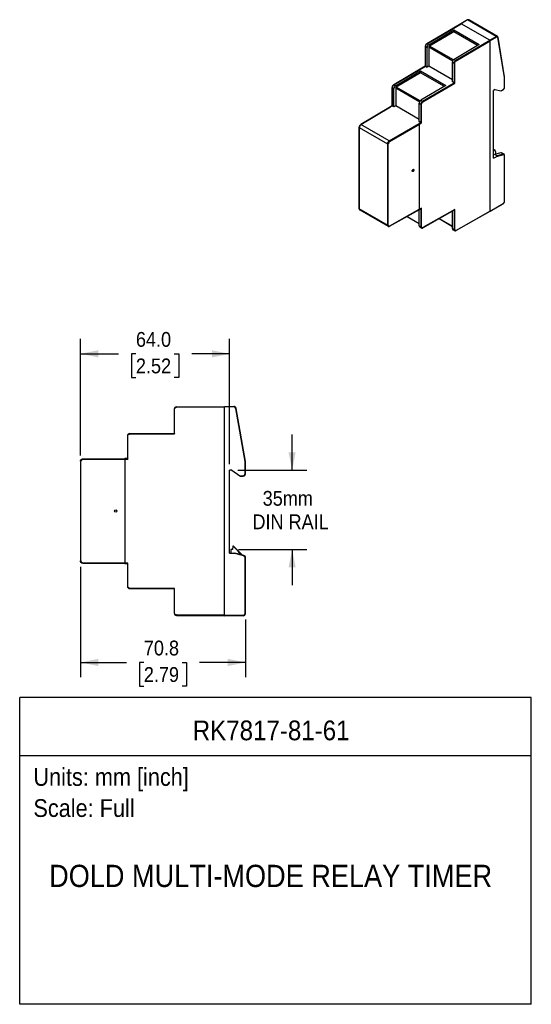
# Model space of a CAD drawing. Header units: millimetres. Extents: x 11 to 559, y 0 to 422.
# Tile 2 of 2: x 339 to 559, y 0 to 422. Entities that reach past the tile are written whole.
import ezdxf
from ezdxf.enums import TextEntityAlignment as Align

# ---------------------------------------------------------------- set-up
doc = ezdxf.new("R2010")
doc.units = ezdxf.units.MM
doc.header["$LTSCALE"] = 2
doc.linetypes.add('SLD-Solid', pattern=[0])
doc.layers.add('DIMENSIONS', color=140, linetype='SLD-Solid', lineweight=25)
doc.layers.add('TEXT', color=140, linetype='SLD-Solid', lineweight=25)
doc.layers.add('SLD-DEFPOINTS', color=7, linetype='Continuous', plot=False)
doc.layers.get('SLD-DEFPOINTS').off()
doc.styles.add('SLDTEXTSTYLE0', font='GOTHIC.TTF', dxfattribs={"width": 0.913})
doc.dimstyles.new('SLDDIMSTYLE0', dxfattribs={"dimtxt": 6.35, "dimasz": 7.62, "dimexe": 0, "dimexo": 0.0625, "dimgap": 1.5875, "dimtad": 0, "dimtih": 1, "dimtoh": 1, "dimdec": 1, "dimrnd": 1e-09, "dimzin": 12, "dimdsep": 46, "dimtxsty": 'SLDTEXTSTYLE0', "dimsah": 1, "dimcen": 0.09, "dimadec": 0, "dimazin": 3, "dimtfac": 1, "dimtdec": 1, "dimtofl": 0, "dimtmove": 0, "dimatfit": 3, "dimfxl": 0, "dimfrac": 2, "dimtolj": 1, "dimtzin": 12, "dimarcsym": 0})
doc.dimstyles.new('SLDDIMSTYLE1', dxfattribs={"dimtxt": 6.35, "dimasz": 7.62, "dimexe": 0, "dimexo": 0.0625, "dimgap": 1.5875, "dimtad": 0, "dimtih": 1, "dimtoh": 1, "dimdec": 1, "dimrnd": 1e-09, "dimzin": 12, "dimdsep": 46, "dimtxsty": 'SLDTEXTSTYLE0', "dimsah": 1, "dimcen": 0.09, "dimadec": 0, "dimazin": 3, "dimtfac": 1, "dimtdec": 1, "dimtmove": 0, "dimatfit": 0, "dimfxl": 0, "dimfrac": 2, "dimtolj": 1, "dimtzin": 12, "dimarcsym": 0})
doc.dimstyles.new('SLDDIMSTYLE2', dxfattribs={"dimtxt": 6.35, "dimasz": 7.62, "dimexe": 0, "dimexo": 0.0625, "dimgap": 1.5875, "dimtad": 0, "dimtih": 1, "dimtoh": 1, "dimdec": 1, "dimrnd": 1e-09, "dimzin": 4, "dimdsep": 46, "dimtxsty": 'SLDTEXTSTYLE0', "dimsah": 1, "dimcen": 0.09, "dimadec": 0, "dimazin": 1, "dimtfac": 1, "dimtdec": 1, "dimtofl": 0, "dimtmove": 0, "dimatfit": 3, "dimfxl": 0, "dimfrac": 2, "dimtolj": 1, "dimtzin": 12, "dimarcsym": 0})

# ---------------------------------------------------------------- blocks, each defined once
blk = doc.blocks.new('SW_NOTE_0')
at = {"layer": 'TEXT', "color": 0, "insert": (0, 9.73), "char_height": 7.62, "attachment_point": 1, "style": 'SLDTEXTSTYLE0'}
blk.add_mtext('Scale: Full', dxfattribs=at)
blk = doc.blocks.new('SW_NOTE_0_1')
at = {"layer": 'TEXT', "color": 0, "insert": (0, 9.73), "char_height": 7.62, "attachment_point": 1, "style": 'SLDTEXTSTYLE0'}
blk.add_mtext('Units: mm [inch]', dxfattribs=at)
blk = doc.blocks.new('Block1')
at = {"layer": 'TEXT'}
for p, q in [((558.8, 131.53), (339.29, 131.53)), ((339.29, 0.01), (339.29, 131.53)), ((558.8, 0.01), (558.8, 131.53)), ((339.29, 106.79), (558.8, 106.79)), ((558.8, 0.01), (339.29, 0.01))]:
    blk.add_line(p, q, dxfattribs=at)
at = {"layer": 'TEXT', "color": 140}
for name, p in [('SW_NOTE_0_1', (345.18, 91.61)), ('SW_NOTE_0', (345.18, 78.26))]:
    blk.add_blockref(name, p, dxfattribs=at)
at = {"layer": 'TEXT', "color": 140, "style": 'SLDTEXTSTYLE0', "width": 0.913}
for tag, height, p in [('AUTOATTR0', 8.47, (413.55, 110.71)), ('AUTOATTR1', 9.53, (351.92, 47.46))]:
    blk.add_attdef(tag, text='', height=height, dxfattribs=at).set_placement(p, align=Align.BOTTOM_LEFT)
blk = doc.blocks.new('_D_1')
at = {"layer": 'DIMENSIONS'}
for p, q in [((456.18, 229.14), (456.18, 244.38)), ((432.82, 229.14), (462.53, 229.14)), ((433.12, 195.04), (462.53, 195.04)), ((456.18, 195.04), (456.18, 179.8))]:
    blk.add_line(p, q, dxfattribs=at)
for points in [[(456.18, 229.14), (457.7, 236.76), (454.65, 236.76)], [(456.18, 195.04), (454.65, 187.42), (457.7, 187.42)]]:
    blk.add_solid(points, dxfattribs=at)
at = {"layer": 'DIMENSIONS', "char_height": 6.35, "attachment_point": 1, "style": 'SLDTEXTSTYLE0'}
for s, insert in [('35mm', (443.55, 220.2)), ('DIN RAIL', (439.15, 210.12))]:
    blk.add_mtext(s, dxfattribs=dict(at, insert=insert))
blk = doc.blocks.new('_D_2')
at = {"layer": 'DIMENSIONS'}
for p, q in [((365.38, 235.46), (365.38, 285.36)), ((429.38, 231.68), (429.38, 285.36)), ((365.38, 279.01), (381.66, 279.01)), ((389.16, 278.96), (387.23, 278.96)), ((387.23, 278.96), (387.23, 268.88)), ((405.59, 278.96), (407.52, 278.96)), ((407.52, 278.96), (407.52, 268.88)), ((429.38, 279.01), (413.09, 279.01)), ((387.23, 268.88), (389.16, 268.88)), ((407.52, 268.88), (405.59, 268.88))]:
    blk.add_line(p, q, dxfattribs=at)
for points in [[(365.38, 279.01), (373, 277.48), (373, 280.53)], [(429.38, 279.01), (421.76, 280.53), (421.76, 277.48)]]:
    blk.add_solid(points, dxfattribs=at)
at = {"layer": 'DIMENSIONS', "char_height": 6.35, "attachment_point": 1, "style": 'SLDTEXTSTYLE0'}
for s, insert in [('64.0', (389.16, 288.36)), ('2.52', (389.16, 276.99))]:
    blk.add_mtext(s, dxfattribs=dict(at, insert=insert))
blk = doc.blocks.new('_D_3')
at = {"layer": 'DIMENSIONS'}
for p, q in [((365.38, 187.61), (365.38, 140.29)), ((436.18, 165.1), (436.18, 140.29)), ((365.38, 146.64), (385.06, 146.64)), ((392.56, 146.59), (390.63, 146.59)), ((390.63, 146.59), (390.63, 136.51)), ((408.99, 146.59), (410.92, 146.59)), ((410.92, 146.59), (410.92, 136.51)), ((436.18, 146.64), (416.49, 146.64)), ((390.63, 136.51), (392.56, 136.51)), ((410.92, 136.51), (408.99, 136.51))]:
    blk.add_line(p, q, dxfattribs=at)
for points in [[(365.38, 146.64), (373, 145.11), (373, 148.16)], [(436.18, 146.64), (428.56, 148.16), (428.56, 145.11)]]:
    blk.add_solid(points, dxfattribs=at)
at = {"layer": 'DIMENSIONS', "char_height": 6.35, "attachment_point": 1, "style": 'SLDTEXTSTYLE0'}
for s, insert in [('70.8', (392.56, 155.99)), ('2.79', (392.56, 144.62))]:
    blk.add_mtext(s, dxfattribs=dict(at, insert=insert))

msp = doc.modelspace()

# ---------------------------------------------------------------- linework, layer by layer
for p, q in [((528.57, 420.59), (513.97, 412.01)), ((514.07, 412), (528.67, 420.59)), ((531.37, 422.21), (528.57, 420.6)), ((531.47, 422.2), (528.67, 420.59)), ((540.98, 413.48), (528.67, 420.59)), ((543.77, 415.09), (531.47, 422.2)), ((531.97, 422.25), (531.94, 422.26)), ((544.27, 415.14), (531.97, 422.25)), ((514.77, 411.6), (525.53, 417.91)), ((525.53, 417.16), (515.06, 411.01)), ((525.53, 417.91), (536.42, 411.63)), ((525.53, 417.16), (525.53, 417.91)), ((535.77, 411.25), (525.53, 417.16)), ((540.98, 413.48), (543.77, 415.09)), ((543.91, 414.85), (541.12, 413.24)), ((547.31, 397.69), (544.47, 414.63)), ((547.36, 397.79), (544.52, 414.75)), ((513.31, 410.87), (513.31, 402.39)), ((513.36, 410.78), (514.07, 410.38)), ((513.36, 402.36), (513.36, 410.78)), ((514.07, 412), (514.77, 411.6)), ((514.07, 401.95), (514.07, 410.38)), ((514.85, 410.65), (514.85, 402.41)), ((514.85, 410.65), (525.13, 404.71)), ((525.37, 405.06), (515.06, 411.01)), ((536.42, 411.63), (525.66, 405.31)), ((526.37, 404.9), (540.98, 413.48)), ((526.51, 404.66), (541.12, 413.24)), ((541.12, 340.24), (541.12, 413.24)), ((541.12, 340.24), (541.12, 413.24)), ((513.31, 402.39), (499.75, 394.43)), ((499.85, 394.42), (513.36, 402.36)), ((513.36, 402.36), (514.07, 401.95)), ((514.85, 402.41), (514.07, 401.95)), ((524.96, 396.57), (514.85, 402.41)), ((524.96, 404.09), (525.67, 403.68)), ((524.96, 395.66), (524.96, 404.09)), ((525.66, 405.31), (526.37, 404.9)), ((525.67, 403.68), (525.67, 395.25)), ((525.95, 395.09), (525.95, 403.68)), ((500.56, 394.01), (511.31, 400.33)), ((511.31, 399.57), (500.85, 393.42)), ((511.31, 400.33), (522.2, 394.04)), ((511.31, 400.33), (511.31, 399.57)), ((521.55, 393.66), (511.31, 399.57)), ((547.31, 393.37), (547.31, 397.69)), ((547.36, 393.46), (547.36, 397.78)), ((499.09, 393.28), (499.09, 385.33)), ((499.15, 393.2), (499.86, 392.79)), ((499.15, 385.29), (499.15, 393.2)), ((499.85, 394.42), (500.56, 394.01)), ((499.86, 384.88), (499.86, 392.79)), ((500.64, 393.05), (500.64, 385.34)), ((500.64, 393.05), (510.91, 387.12)), ((511.15, 387.47), (500.85, 393.42)), ((522.2, 394.04), (511.45, 387.73)), ((512.16, 387.32), (525.67, 395.25)), ((512.3, 387.07), (525.95, 395.09)), ((525.67, 395.25), (524.96, 395.66)), ((543.28, 392.35), (542.64, 391.99)), ((542.64, 362.92), (542.64, 391.99)), ((543.28, 392.35), (545.7, 391.79)), ((545.7, 391.79), (546.74, 392.39)), ((545.8, 391.78), (546.7, 392.3)), ((498.34, 384.89), (485.6, 377.32)), ((485.71, 377.32), (498.44, 384.88)), ((499.09, 385.33), (498.34, 384.89)), ((499.15, 385.29), (498.44, 384.88)), ((499.86, 384.88), (499.15, 385.29)), ((500.64, 385.34), (499.86, 384.88)), ((510.75, 379.5), (500.64, 385.34)), ((510.75, 386.51), (511.46, 386.1)), ((510.75, 378.6), (510.75, 386.51)), ((511.45, 387.73), (512.16, 387.32)), ((511.46, 386.1), (511.46, 378.19)), ((511.74, 378.03), (511.74, 386.1)), ((484.95, 376.18), (484.95, 341.25)), ((485.01, 376.09), (497.17, 369.07)), ((485.01, 341.17), (485.01, 376.09)), ((497.88, 370.29), (485.71, 377.32)), ((497.88, 370.29), (510.75, 377.77)), ((498.02, 370.05), (510.89, 377.53)), ((511.46, 378.19), (510.75, 378.6)), ((511.46, 378.19), (510.75, 377.77)), ((510.89, 377.53), (511.74, 378.03)), ((510.89, 341.04), (510.89, 377.53)), ((497.17, 369.07), (497.17, 334.15)), ((497.45, 334.15), (497.45, 369.07)), ((542.97, 366.48), (542.64, 366.67)), ((542.99, 366.35), (542.64, 366.56)), ((543.03, 364.53), (542.64, 364.31)), ((542.64, 362.92), (543.68, 363.52)), ((542.99, 366.47), (543.25, 366.32)), ((545.72, 365.25), (543.03, 364.53)), ((544.09, 363.92), (543.03, 364.53)), ((543.59, 364.68), (543.59, 365.03)), ((543.62, 364.69), (543.62, 365.07)), ((546.89, 364.38), (543.68, 363.52)), ((546.78, 364.64), (544.09, 363.92)), ((546.78, 364.64), (545.72, 365.25)), ((547.1, 364.61), (546.04, 365.22)), ((547.31, 344.46), (547.31, 363.99)), ((547.36, 344.55), (547.36, 364.07)), ((507.8, 357.23), (507.81, 357.22)), ((508.31, 358.09), (508.3, 358.1)), ((541.08, 340.15), (546.7, 343.39)), ((541.12, 340.24), (546.74, 343.48)), ((497.17, 334.15), (485.01, 341.17)), ((485.21, 340.72), (497.39, 333.69)), ((497.97, 333.72), (510.85, 340.95)), ((510.89, 341.04), (498.02, 333.82)), ((505.44, 337.92), (510.75, 334.85)), ((505.53, 337.97), (510.75, 334.95)), ((510.75, 333.87), (510.75, 340.9)), ((510.85, 340.95), (511.6, 341.38)), ((511.74, 341.53), (510.89, 341.04)), ((511.46, 341.3), (511.46, 333.46)), ((511.74, 333.46), (511.74, 341.53)), ((512.26, 333.04), (525.81, 340.72)), ((525.95, 340.87), (512.3, 333.13)), ((524.96, 332.69), (524.96, 340.24)), ((525.67, 340.64), (525.67, 332.28)), ((525.95, 332.28), (525.95, 340.87)), ((526.47, 331.86), (541.08, 340.15)), ((541.12, 340.24), (526.51, 331.95)), ((510.75, 333.87), (511.46, 333.46)), ((519.21, 336.98), (524.96, 333.67)), ((519.3, 337.03), (524.96, 333.77)), ((510.96, 333.41), (511.66, 333)), ((524.96, 332.69), (525.67, 332.28)), ((525.17, 332.23), (525.88, 331.83)), ((405.58, 255.26), (405.58, 244.94)), ((405.58, 255.26), (405.78, 255.26)), ((405.78, 244.74), (405.78, 255.26)), ((406.57, 256.26), (427.23, 256.44)), ((406.57, 256.06), (427.23, 256.24)), ((427.23, 256.44), (427.23, 256.24)), ((427.23, 256.44), (431.17, 256.44)), ((427.23, 256.24), (427.23, 256.44)), ((427.23, 166.84), (427.23, 256.24)), ((431.17, 256.24), (427.23, 256.24)), ((427.23, 166.84), (427.23, 256.24)), ((431.17, 256.24), (431.17, 256.44)), ((435.98, 232.82), (431.96, 255.58)), ((436.18, 232.84), (432.16, 255.61)), ((385.48, 243.77), (385.68, 243.77)), ((385.48, 243.77), (385.48, 234.09)), ((385.68, 233.89), (385.68, 243.77)), ((386.47, 244.77), (405.58, 244.94)), ((386.47, 244.57), (405.78, 244.74)), ((365.38, 232.92), (365.38, 190.15)), ((365.57, 190.15), (365.57, 232.92)), ((366.37, 233.92), (384.47, 234.08)), ((366.37, 233.72), (384.48, 233.88)), ((385.48, 234.09), (384.47, 234.08)), ((384.48, 233.88), (385.68, 233.89)), ((384.48, 189.2), (384.48, 233.88)), ((435.98, 227.54), (435.98, 232.82)), ((436.18, 227.54), (436.18, 232.84)), ((430.28, 229.14), (429.38, 229.14)), ((429.38, 193.54), (429.38, 229.14)), ((430.28, 229.14), (433.7, 226.74)), ((433.7, 226.74), (435.18, 226.74)), ((433.99, 226.54), (435.18, 226.54)), ((435.18, 226.74), (435.18, 226.54)), ((435.98, 227.54), (436.18, 227.54)), ((429.83, 194.94), (429.83, 193.54)), ((430.58, 195.04), (429.93, 195.04)), ((430.81, 196.44), (430.58, 195.04)), ((432.83, 194.54), (431.11, 196.26)), ((432.9, 194.62), (431.18, 196.33)), ((432.9, 194.62), (434.84, 192.68)), ((429.38, 193.54), (430.85, 193.54)), ((435.38, 192.32), (430.85, 193.54)), ((430.85, 193.54), (431.63, 193.54)), ((435.43, 192.52), (431.63, 193.54)), ((435.98, 167.64), (435.98, 191.55)), ((435.98, 191.55), (436.18, 191.55)), ((436.18, 167.64), (436.18, 191.55)), ((384.48, 189.2), (366.37, 189.35)), ((366.37, 189.15), (384.47, 189)), ((384.47, 189), (385.48, 188.99)), ((385.68, 189.19), (384.48, 189.2)), ((385.48, 188.99), (385.48, 179.3)), ((385.68, 179.3), (385.68, 189.19)), ((385.48, 179.3), (385.68, 179.3)), ((405.78, 178.34), (386.47, 178.5)), ((386.47, 178.3), (405.58, 178.14)), ((405.58, 178.14), (405.58, 167.82)), ((405.78, 167.82), (405.78, 178.34)), ((405.58, 167.82), (405.78, 167.82)), ((427.23, 166.84), (406.57, 167.02)), ((406.57, 166.82), (427.23, 166.64)), ((427.23, 166.84), (435.18, 166.84)), ((427.23, 166.84), (427.23, 166.64)), ((427.23, 166.64), (427.23, 166.84)), ((435.18, 166.64), (427.23, 166.64)), ((435.18, 166.84), (435.18, 166.64)), ((435.98, 167.64), (436.18, 167.64))]:
    msp.add_line(p, q)
at = {"flags": 128}
for points in [[(508.06, 357.25), (507.93, 357.2), (507.81, 357.22), (507.73, 357.31), (507.71, 357.45), (507.73, 357.62), (507.81, 357.8), (507.93, 357.95), (508.06, 358.06), (508.2, 358.11), (508.31, 358.09), (508.39, 358), (508.41, 357.86), (508.39, 357.69), (508.31, 357.51), (508.2, 357.36), (508.06, 357.25)], [(511.66, 333), (511.66, 333), (511.65, 333.01)], [(525.88, 331.83), (525.87, 331.83), (525.86, 331.83)], [(406.57, 256.26), (406.57, 256.25), (406.57, 256.24), (406.57, 256.22), (406.57, 256.2), (406.57, 256.17), (406.57, 256.13), (406.57, 256.1), (406.57, 256.06)], [(431.96, 255.58), (432, 255.58), (432.04, 255.59), (432.07, 255.6), (432.1, 255.6), (432.13, 255.6), (432.14, 255.61), (432.16, 255.61), (432.16, 255.61)], [(386.47, 244.77), (386.47, 244.77), (386.47, 244.75), (386.47, 244.74), (386.47, 244.71), (386.47, 244.68), (386.47, 244.65), (386.47, 244.61), (386.47, 244.57)], [(405.58, 244.94), (405.58, 244.93), (405.59, 244.92), (405.6, 244.91), (405.62, 244.89), (405.65, 244.87), (405.68, 244.84), (405.71, 244.81), (405.74, 244.77), (405.78, 244.74)], [(385.48, 234.09), (385.48, 234.08), (385.49, 234.07), (385.51, 234.05), (385.53, 234.03), (385.56, 234), (385.6, 233.96), (385.64, 233.93), (385.68, 233.89)], [(435.98, 232.82), (436.01, 232.82), (436.04, 232.83), (436.08, 232.83), (436.1, 232.83), (436.13, 232.83), (436.15, 232.83), (436.16, 232.84), (436.17, 232.84), (436.18, 232.84)], [(433.7, 226.74), (433.76, 226.7), (433.81, 226.66), (433.86, 226.63), (433.9, 226.6), (433.94, 226.57), (433.97, 226.55), (433.98, 226.54), (433.99, 226.54)], [(431.11, 196.26), (431.12, 196.27), (431.14, 196.29), (431.15, 196.3), (431.16, 196.31), (431.17, 196.32), (431.18, 196.33), (431.18, 196.33), (431.18, 196.33)], [(432.83, 194.54), (432.84, 194.56), (432.85, 194.57), (432.87, 194.58), (432.88, 194.59), (432.88, 194.6), (432.89, 194.61), (432.9, 194.61), (432.9, 194.62)], [(435.38, 192.32), (435.39, 192.36), (435.4, 192.4), (435.41, 192.43), (435.42, 192.46), (435.43, 192.48), (435.43, 192.5), (435.43, 192.51), (435.43, 192.52)], [(385.48, 188.99), (385.48, 188.99), (385.49, 189), (385.51, 189.02), (385.53, 189.04), (385.56, 189.08), (385.6, 189.11), (385.64, 189.15), (385.68, 189.19)], [(386.47, 178.5), (386.47, 178.46), (386.47, 178.43), (386.47, 178.39), (386.47, 178.36), (386.47, 178.34), (386.47, 178.32), (386.47, 178.31), (386.47, 178.3)], [(405.58, 178.14), (405.58, 178.14), (405.59, 178.15), (405.6, 178.16), (405.62, 178.18), (405.65, 178.21), (405.68, 178.24), (405.71, 178.27), (405.74, 178.3), (405.78, 178.34)], [(406.57, 167.02), (406.57, 166.98), (406.57, 166.94), (406.57, 166.91), (406.57, 166.88), (406.57, 166.85), (406.57, 166.83), (406.57, 166.82), (406.57, 166.82)]]:
    msp.add_lwpolyline(points, dxfattribs=at)
msp.add_circle((380.48, 211.54), 0.5)
for centre, radius, start, end in [((528.61, 420.5), 0.101, 54.3834, 114.3077), ((531.41, 422.12), 0.101, 54.3834, 114.3077), ((531.76, 421.78), 0.513, 69.3965, 125.3289), ((544.06, 414.7), 0.49, 64.7802, 126.5299), ((543.6, 414.84), 0.307, 2.6059, 57.3941), ((544.04, 414.78), 0.432, 5.4582, 57.2642), ((544.42, 414.72), 0.109, 11.5967, 63.2814), ((544.4, 414.73), 0.122, 302.4765, 5.6016), ((513.41, 410.88), 0.101, 185.7069, 245.6236), ((514.9, 410.71), 1.54, 122.9182, 177.3705), ((514.01, 411.93), 0.0982, 53.5613, 115.0235), ((515.61, 410.31), 1.54, 122.9182, 177.3705), ((515.31, 410.63), 0.462, 122.9186, 177.3702), ((540.81, 413.22), 0.307, 2.6059, 57.3941), ((526.5, 404.02), 1.54, 122.9182, 177.3705), ((527.21, 403.61), 1.54, 122.9182, 177.3705), ((525.81, 403.95), 0.307, 242.6099, 297.3901), ((526.2, 404.64), 0.31, 3.1208, 57.4577), ((499.19, 393.29), 0.101, 185.7114, 245.6209), ((500.69, 393.13), 1.54, 122.9181, 177.3705), ((499.79, 394.34), 0.0982, 53.5552, 115.0297), ((501.4, 392.72), 1.54, 122.9181, 177.3705), ((501.1, 393.03), 0.462, 122.918, 177.3708), ((547.26, 393.47), 0.101, 294.3746, 354.305), ((546.64, 392.38), 0.0991, 305.2026, 6.1104), ((512.29, 386.43), 1.54, 122.9181, 177.3705), ((512.99, 386.03), 1.54, 122.9181, 177.3705), ((511.6, 386.37), 0.307, 242.6101, 297.3899), ((511.99, 387.06), 0.31, 3.1195, 57.4585), ((542.92, 366.41), 0.0922, 324.8143, 53.6494), ((542.09, 365.26), 1.51, 354.3796, 54.302), ((543.16, 366.2), 0.153, 348.8818, 52.812), ((543.57, 365.06), 0.0503, 5.6944, 65.6252), ((543.57, 365.07), 0.0503, 294.3748, 354.3056), ((545.85, 364.87), 0.403, 61.6384, 108.15), ((546.91, 364.26), 0.403, 61.6384, 108.15), ((546.64, 364.43), 0.254, 348.3693, 55.4659), ((546.81, 364.21), 0.495, 353.8463, 54.8414), ((547.26, 364.06), 0.101, 5.6947, 65.6257), ((547.26, 364.08), 0.101, 294.3746, 354.305), ((546.64, 343.47), 0.0959, 304.0556, 7.2564), ((547.26, 344.56), 0.101, 294.3746, 354.305), ((541.02, 340.23), 0.0959, 304.0556, 7.2564), ((511.22, 333.81), 0.48, 172.7856, 235.9019), ((511.96, 333.41), 0.509, 174.5921, 232.209), ((511.6, 333.73), 0.307, 242.6101, 297.3899), ((512.2, 333.12), 0.0973, 303.7523, 6.6952), ((525.44, 332.63), 0.48, 172.7855, 235.9024), ((525.81, 332.56), 0.307, 242.6099, 297.3901), ((526.18, 332.24), 0.509, 174.5921, 232.209), ((526.42, 331.94), 0.0973, 303.7535, 6.6939), ((406.58, 255.26), 1, 90.5, 180), ((431.17, 255.44), 1, 10, 90), ((386.48, 243.77), 1, 90.5, 180), ((435.18, 227.54), 1, 270, 0), ((429.93, 194.94), 0.1, 90, 180), ((430.62, 195.76), 0.8, 45, 74.8401), ((430.78, 192.49), 3, 9.1443, 45), ((435.18, 191.55), 1, 0, 75), ((386.48, 179.3), 1, 180, 269.5), ((406.58, 167.82), 1, 180, 269.5), ((435.18, 167.64), 1, 270, 0)]:
    msp.add_arc(centre, radius, start, end)
for centre, major_axis, ratio, start_param, end_param in [((528.67, 420.42), (-0.1, 0.173), 0.577382, 5.497906, 6.28755), ((540.98, 413.32), (-0.1, 0.173), 0.577382, 3.92711, 5.497906), ((513.51, 402.28), (0.2, -0.114), 0.003708, 3.13947, 3.929113), ((547.16, 397.77), (0.2, 0.017), 0.625176, 5.445851, 6.335122), ((525.81, 395.17), (0.2, -0.114), 0.003708, 3.929113, 5.49991), ((545.56, 391.88), (0.246, -0.087), 0.144894, 5.374421, 6.1599), ((499.29, 385.21), (0.2, -0.114), 0.003708, 3.143715, 3.929113), ((511.6, 378.11), (0.2, -0.114), 0.003708, 3.929113, 5.49991), ((543.54, 363.6), (0.56, 0.302), 0.22025, 4.847709, 6.418505), ((508.05, 357.66), (0.252, 0.432), 0.580397, 0.002646, 2.358759), ((508.05, 357.66), (0.252, 0.432), 0.580397, 2.358759, 3.144238), ((511.6, 341.61), (0.142, 0.243), 0.579848, 3.924749, 4.714631), ((525.81, 340.95), (0.142, 0.243), 0.579848, 3.924749, 4.714631), ((540.98, 340.32), (-0.1, 0.173), 0.577382, 3.137228, 3.92711)]:
    msp.add_ellipse(centre, major_axis=major_axis, ratio=ratio, start_param=start_param, end_param=end_param)
for points, knots in [([(531.93, 422.26), (531.9, 422.27), (531.82, 422.31), (531.68, 422.31), (531.53, 422.29), (531.43, 422.24), (531.39, 422.22)], [0, 0, 0, 0, 0.215335, 0.493581, 0.76779, 1, 1, 1, 1]), ([(544.47, 414.63), (544.46, 414.65), (544.46, 414.7), (544.43, 414.75), (544.4, 414.81), (544.35, 414.87), (544.28, 414.91), (544.19, 414.93), (544.1, 414.92), (544.01, 414.9), (543.94, 414.87), (543.91, 414.85)], [0, 0, 0, 0, 0.080832, 0.161249, 0.242284, 0.370948, 0.500077, 0.628741, 0.75787, 0.878821, 1, 1, 1, 1]), ([(513.97, 412.01), (513.88, 411.95), (513.71, 411.83), (513.49, 411.52), (513.34, 411.18), (513.32, 410.97), (513.31, 410.87)], [0, 0, 0, 0, 0.249967, 0.499956, 0.749967, 1, 1, 1, 1]), ([(525.95, 403.68), (525.95, 403.85), (526.01, 404.05), (526.22, 404.42), (526.36, 404.57), (526.51, 404.66)], [0, 0, 0, 0, 0.5, 0.5, 1, 1, 1, 1]), ([(499.75, 394.43), (499.67, 394.37), (499.49, 394.24), (499.27, 393.94), (499.12, 393.6), (499.1, 393.39), (499.09, 393.28)], [0, 0, 0, 0, 0.249968, 0.499954, 0.749968, 1, 1, 1, 1]), ([(546.7, 392.3), (546.79, 392.37), (546.96, 392.49), (547.18, 392.79), (547.33, 393.14), (547.35, 393.35), (547.36, 393.46)], [0, 0, 0, 0, 0.250001, 0.5, 0.750001, 1, 1, 1, 1]), ([(546.74, 392.39), (546.76, 392.41), (546.79, 392.43), (546.85, 392.47), (546.9, 392.51), (546.97, 392.58), (547.05, 392.68), (547.14, 392.82), (547.22, 392.96), (547.27, 393.11), (547.3, 393.25), (547.3, 393.33), (547.31, 393.37)], [0, 0, 0, 0, 0.060243, 0.119999, 0.179808, 0.240207, 0.369955, 0.500129, 0.629877, 0.760052, 0.879922, 1, 1, 1, 1]), ([(498.44, 384.88), (498.43, 384.88), (498.39, 384.9), (498.35, 384.9), (498.34, 384.89), (498.34, 384.89)], [0, 0, 0, 0, 0.495713, 0.991421, 1, 1, 1, 1]), ([(511.74, 386.1), (511.74, 386.27), (511.8, 386.47), (512.01, 386.83), (512.15, 386.99), (512.3, 387.07)], [0, 0, 0, 0, 0.5, 0.5, 1, 1, 1, 1]), ([(485.61, 377.33), (485.52, 377.26), (485.35, 377.14), (485.13, 376.84), (484.98, 376.49), (484.96, 376.28), (484.95, 376.18)], [0, 0, 0, 0, 0.250436, 0.500101, 0.750028, 1, 1, 1, 1]), ([(485.71, 377.32), (485.68, 377.3), (485.63, 377.27), (485.56, 377.22), (485.5, 377.16), (485.43, 377.09), (485.37, 377.03), (485.32, 376.95), (485.27, 376.88), (485.22, 376.81), (485.18, 376.73), (485.15, 376.66), (485.11, 376.59), (485.09, 376.52), (485.06, 376.45), (485.05, 376.38), (485.03, 376.32), (485.02, 376.26), (485.01, 376.2), (485.01, 376.15), (485.01, 376.11), (485.01, 376.09)], [0, 0, 0, 0, 0.066047, 0.130603, 0.193669, 0.255245, 0.315331, 0.373926, 0.431031, 0.486645, 0.540768, 0.593401, 0.644543, 0.694194, 0.742354, 0.789022, 0.8342, 0.877887, 0.920083, 0.960787, 1, 1, 1, 1]), ([(485.61, 377.33), (485.61, 377.33), (485.62, 377.34), (485.65, 377.34), (485.69, 377.33), (485.71, 377.32)], [0, 0, 0, 0, 0.008767, 0.504382, 1, 1, 1, 1]), ([(510.89, 377.53), (510.89, 377.57), (510.87, 377.62), (510.82, 377.71), (510.78, 377.75), (510.75, 377.77)], [0, 0, 0, 0, 0.5, 0.5, 1, 1, 1, 1]), ([(497.17, 369.07), (497.17, 369.1), (497.17, 369.16), (497.19, 369.25), (497.21, 369.34), (497.24, 369.45), (497.28, 369.56), (497.33, 369.68), (497.39, 369.79), (497.47, 369.91), (497.56, 370.02), (497.65, 370.13), (497.76, 370.22), (497.84, 370.27), (497.88, 370.29)], [0, 0, 0, 0, 0.062789, 0.129316, 0.19958, 0.27358, 0.351315, 0.432785, 0.51799, 0.606928, 0.699599, 0.796002, 0.896136, 1, 1, 1, 1]), ([(497.45, 369.07), (497.42, 369.05), (497.37, 369.04), (497.26, 369.04), (497.21, 369.05), (497.17, 369.07)], [0, 0, 0, 0, 0.5, 0.5, 1, 1, 1, 1]), ([(498.02, 370.05), (498, 370.03), (497.95, 370.01), (497.9, 369.96), (497.84, 369.91), (497.8, 369.87), (497.76, 369.82), (497.72, 369.78), (497.69, 369.74), (497.67, 369.71), (497.65, 369.68), (497.64, 369.66), (497.63, 369.64), (497.6, 369.59), (497.55, 369.49), (497.49, 369.35), (497.46, 369.2), (497.46, 369.12), (497.45, 369.07)], [0, 0, 0, 0, 0.073406, 0.141112, 0.203076, 0.259252, 0.309618, 0.354174, 0.392932, 0.425914, 0.453137, 0.474612, 0.490343, 0.500327, 0.625105, 0.750159, 0.875162, 1, 1, 1, 1]), ([(497.88, 370.29), (497.91, 370.27), (497.95, 370.23), (498, 370.14), (498.02, 370.09), (498.02, 370.05)], [0, 0, 0, 0, 0.5, 0.5, 1, 1, 1, 1]), ([(543.59, 365.03), (543.59, 365.07), (543.59, 365.16), (543.58, 365.29), (543.57, 365.41), (543.54, 365.52), (543.51, 365.64), (543.48, 365.74), (543.43, 365.87), (543.35, 366.01), (543.25, 366.15), (543.13, 366.26), (543.04, 366.32), (542.99, 366.35)], [0, 0, 0, 0, 0.071977, 0.143397, 0.214484, 0.285466, 0.356572, 0.428031, 0.500065, 0.625616, 0.749974, 0.874361, 1, 1, 1, 1]), ([(547.31, 363.99), (547.3, 364.01), (547.3, 364.06), (547.29, 364.12), (547.28, 364.19), (547.24, 364.26), (547.19, 364.32), (547.13, 364.37), (547.05, 364.39), (546.97, 364.4), (546.91, 364.39), (546.89, 364.38)], [0, 0, 0, 0, 0.081123, 0.161898, 0.243243, 0.371403, 0.500068, 0.628228, 0.756893, 0.878322, 1, 1, 1, 1]), ([(546.7, 343.39), (546.79, 343.45), (546.96, 343.58), (547.18, 343.88), (547.33, 344.23), (547.35, 344.44), (547.36, 344.55)], [0, 0, 0, 0, 0.250001, 0.500001, 0.750001, 1, 1, 1, 1]), ([(546.74, 343.48), (546.76, 343.49), (546.79, 343.52), (546.85, 343.56), (546.9, 343.6), (546.97, 343.67), (547.05, 343.77), (547.14, 343.9), (547.22, 344.05), (547.27, 344.2), (547.3, 344.34), (547.3, 344.42), (547.31, 344.46)], [0, 0, 0, 0, 0.060243, 0.1199994, 0.1798082, 0.2402069, 0.3699548, 0.5001294, 0.6298775, 0.7600523, 0.8799221, 1, 1, 1, 1]), ([(484.95, 341.26), (484.95, 341.2), (484.96, 341.08), (485.01, 340.93), (485.09, 340.8), (485.17, 340.75), (485.21, 340.72)], [0, 0, 0, 0, 0.243831, 0.493269, 0.746001, 1, 1, 1, 1]), ([(485.01, 341.17), (485.02, 341.09), (485.03, 340.92), (485.12, 340.77), (485.2, 340.73), (485.22, 340.72)], [0, 0, 0, 0, 0.396915, 0.860089, 1, 1, 1, 1]), ([(510.89, 341.04), (510.89, 341.03), (510.88, 340.99), (510.86, 340.96), (510.85, 340.95), (510.85, 340.95)], [0, 0, 0, 0, 0.495584, 0.991176, 1, 1, 1, 1]), ([(497.17, 334.15), (497.21, 334.13), (497.26, 334.12), (497.37, 334.12), (497.42, 334.13), (497.45, 334.15)], [0, 0, 0, 0, 0.5, 0.5, 1, 1, 1, 1]), ([(497.39, 333.69), (497.37, 333.71), (497.29, 333.75), (497.19, 333.9), (497.18, 334.07), (497.17, 334.15)], [0, 0, 0, 0, 0.156983, 0.610963, 1, 1, 1, 1]), ([(497.38, 333.69), (497.43, 333.67), (497.51, 333.63), (497.66, 333.63), (497.82, 333.65), (497.92, 333.7), (497.98, 333.73)], [0, 0, 0, 0, 0.2538158, 0.5064748, 0.7559604, 1, 1, 1, 1]), ([(497.45, 334.15), (497.45, 334.13), (497.46, 334.09), (497.46, 334.04), (497.48, 333.98), (497.5, 333.93), (497.54, 333.85), (497.61, 333.78), (497.76, 333.72), (497.91, 333.78), (498.02, 333.82)], [0, 0, 0, 0, 0.060298, 0.120574, 0.180894, 0.241282, 0.330312, 0.502031, 0.648513, 1, 1, 1, 1]), ([(498.02, 333.82), (498.02, 333.8), (498.01, 333.76), (497.99, 333.73), (497.98, 333.73), (497.98, 333.73)], [0, 0, 0, 0, 0.495484, 0.990979, 1, 1, 1, 1]), ([(511.66, 333), (511.71, 332.98), (511.79, 332.94), (511.95, 332.93), (512.1, 332.96), (512.21, 333.01), (512.26, 333.04)], [0, 0, 0, 0, 0.254534, 0.507209, 0.756246, 1, 1, 1, 1]), ([(512.3, 333.13), (512.15, 333.04), (512.01, 333.03), (511.8, 333.15), (511.74, 333.29), (511.74, 333.46)], [0, 0, 0, 0, 0.5, 0.5, 1, 1, 1, 1]), ([(525.88, 331.83), (525.92, 331.81), (526.01, 331.76), (526.16, 331.76), (526.31, 331.79), (526.42, 331.84), (526.47, 331.86)], [0, 0, 0, 0, 0.2545339, 0.5072088, 0.756246, 1, 1, 1, 1]), ([(526.51, 331.95), (526.36, 331.87), (526.22, 331.86), (526.01, 331.98), (525.95, 332.11), (525.95, 332.28)], [0, 0, 0, 0, 0.5, 0.5, 1, 1, 1, 1]), ([(405.78, 255.26), (405.78, 255.47), (405.86, 255.67), (406.16, 255.97), (406.36, 256.05), (406.57, 256.06)], [0, 0, 0, 0, 0.5, 0.5, 1, 1, 1, 1]), ([(431.96, 255.58), (431.96, 255.61), (431.94, 255.66), (431.91, 255.75), (431.87, 255.85), (431.79, 255.95), (431.69, 256.05), (431.57, 256.14), (431.44, 256.19), (431.31, 256.23), (431.22, 256.23), (431.17, 256.24)], [0, 0, 0, 0, 0.080832, 0.161249, 0.242284, 0.370948, 0.500077, 0.628741, 0.75787, 0.878821, 1, 1, 1, 1]), ([(385.68, 243.77), (385.68, 243.98), (385.76, 244.18), (386.06, 244.48), (386.26, 244.57), (386.47, 244.57)], [0, 0, 0, 0, 0.5, 0.5, 1, 1, 1, 1]), ([(365.38, 232.92), (365.38, 232.95), (365.38, 233.02), (365.39, 233.12), (365.42, 233.23), (365.46, 233.34), (365.52, 233.44), (365.59, 233.55), (365.68, 233.65), (365.79, 233.74), (365.92, 233.81), (366.05, 233.87), (366.21, 233.91), (366.31, 233.92), (366.37, 233.92)], [0, 0, 0, 0, 0.062789, 0.129316, 0.19958, 0.27358, 0.351315, 0.432785, 0.51799, 0.606928, 0.699599, 0.796002, 0.896136, 1, 1, 1, 1]), ([(365.57, 232.92), (365.52, 232.92), (365.47, 232.92), (365.4, 232.92), (365.38, 232.92), (365.38, 232.92)], [0, 0, 0, 0, 0.5, 0.5, 1, 1, 1, 1]), ([(366.37, 233.72), (366.34, 233.72), (366.28, 233.72), (366.19, 233.7), (366.12, 233.68), (366.05, 233.65), (366, 233.63), (365.95, 233.6), (365.91, 233.57), (365.88, 233.55), (365.85, 233.53), (365.83, 233.51), (365.82, 233.49), (365.77, 233.45), (365.7, 233.37), (365.63, 233.23), (365.58, 233.08), (365.58, 232.97), (365.57, 232.92)], [0, 0, 0, 0, 0.073406, 0.141112, 0.203076, 0.259252, 0.309618, 0.354174, 0.392932, 0.425914, 0.453137, 0.474612, 0.490343, 0.500327, 0.625105, 0.750159, 0.875162, 1, 1, 1, 1]), ([(366.37, 233.92), (366.37, 233.92), (366.37, 233.9), (366.37, 233.82), (366.37, 233.77), (366.37, 233.72)], [0, 0, 0, 0, 0.5, 0.5, 1, 1, 1, 1]), ([(384.48, 233.88), (384.47, 233.93), (384.47, 233.98), (384.47, 234.06), (384.47, 234.08), (384.47, 234.08)], [0, 0, 0, 0, 0.5, 0.5, 1, 1, 1, 1]), ([(435.18, 226.74), (435.2, 226.74), (435.25, 226.74), (435.33, 226.75), (435.4, 226.77), (435.5, 226.8), (435.62, 226.86), (435.74, 226.97), (435.85, 227.09), (435.92, 227.24), (435.97, 227.39), (435.97, 227.49), (435.98, 227.54)], [0, 0, 0, 0, 0.060243, 0.119999, 0.179808, 0.240207, 0.369955, 0.500129, 0.629877, 0.760052, 0.879922, 1, 1, 1, 1]), ([(430.83, 196.54), (430.83, 196.54), (430.82, 196.54), (430.82, 196.53), (430.82, 196.53), (430.82, 196.52), (430.82, 196.52), (430.82, 196.51), (430.82, 196.5), (430.82, 196.49), (430.82, 196.48), (430.81, 196.47), (430.81, 196.46), (430.81, 196.45), (430.81, 196.45), (430.81, 196.44)], [0, 0, 0, 0, 0.0000334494, 0.0000334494, 0.0000334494, 0.0000668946, 0.0000668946, 0.0000668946, 0.000100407, 0.000100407, 0.000100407, 0.0001340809, 0.0001340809, 0.0001340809, 0.0001566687, 0.0001566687, 0.0001566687, 0.0001566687]), ([(431.11, 196.26), (431.09, 196.28), (431.05, 196.32), (430.97, 196.37), (430.89, 196.41), (430.84, 196.43), (430.81, 196.44)], [0, 0, 0, 0, 0.252051, 0.5, 0.747949, 1, 1, 1, 1]), ([(433.63, 193), (433.62, 193.02), (433.61, 193.23), (433.46, 193.61), (433.21, 194.12), (432.95, 194.4), (432.83, 194.54)], [0, 0, 0, 0, 0.033665, 0.355825, 0.677836, 1, 1, 1, 1]), ([(365.38, 190.15), (365.38, 190.15), (365.4, 190.15), (365.47, 190.15), (365.52, 190.15), (365.57, 190.15)], [0, 0, 0, 0, 0.5, 0.5, 1, 1, 1, 1]), ([(366.37, 189.15), (366.33, 189.16), (366.26, 189.16), (366.16, 189.17), (366.07, 189.2), (365.98, 189.23), (365.89, 189.28), (365.82, 189.32), (365.74, 189.38), (365.68, 189.43), (365.62, 189.49), (365.57, 189.56), (365.52, 189.63), (365.49, 189.69), (365.45, 189.76), (365.43, 189.83), (365.41, 189.9), (365.39, 189.96), (365.38, 190.03), (365.38, 190.09), (365.38, 190.13), (365.38, 190.15)], [0, 0, 0, 0, 0.066047, 0.130603, 0.193669, 0.255245, 0.315331, 0.373926, 0.431031, 0.486645, 0.540768, 0.593401, 0.644543, 0.694194, 0.742354, 0.789022, 0.8342, 0.877887, 0.920083, 0.960787, 1, 1, 1, 1]), ([(365.57, 190.15), (365.57, 190.13), (365.58, 190.08), (365.59, 190), (365.6, 189.93), (365.63, 189.85), (365.69, 189.73), (365.79, 189.59), (366.01, 189.41), (366.22, 189.38), (366.37, 189.35)], [0, 0, 0, 0, 0.060298, 0.120574, 0.180894, 0.241282, 0.330312, 0.502031, 0.648513, 1, 1, 1, 1]), ([(435.98, 191.55), (435.97, 191.58), (435.97, 191.64), (435.96, 191.72), (435.93, 191.82), (435.89, 191.93), (435.81, 192.04), (435.72, 192.14), (435.62, 192.22), (435.5, 192.28), (435.42, 192.31), (435.38, 192.32)], [0, 0, 0, 0, 0.081123, 0.161898, 0.243243, 0.371403, 0.500068, 0.628228, 0.756893, 0.878322, 1, 1, 1, 1]), ([(366.37, 189.35), (366.37, 189.3), (366.37, 189.25), (366.37, 189.18), (366.37, 189.15), (366.37, 189.15)], [0, 0, 0, 0, 0.5, 0.5, 1, 1, 1, 1]), ([(384.48, 189.2), (384.47, 189.14), (384.47, 189.09), (384.47, 189.02), (384.47, 189), (384.47, 189)], [0, 0, 0, 0, 0.5, 0.5, 1, 1, 1, 1]), ([(386.47, 178.5), (386.26, 178.51), (386.06, 178.59), (385.76, 178.89), (385.68, 179.09), (385.68, 179.3)], [0, 0, 0, 0, 0.5, 0.5, 1, 1, 1, 1]), ([(406.57, 167.02), (406.36, 167.02), (406.16, 167.1), (405.86, 167.4), (405.78, 167.61), (405.78, 167.82)], [0, 0, 0, 0, 0.5, 0.5, 1, 1, 1, 1]), ([(435.18, 166.84), (435.2, 166.84), (435.25, 166.84), (435.33, 166.85), (435.4, 166.87), (435.5, 166.9), (435.62, 166.96), (435.74, 167.07), (435.85, 167.19), (435.92, 167.34), (435.97, 167.49), (435.97, 167.59), (435.98, 167.64)], [0, 0, 0, 0, 0.060243, 0.1199994, 0.1798082, 0.2402069, 0.3699548, 0.5001294, 0.6298775, 0.7600523, 0.8799221, 1, 1, 1, 1])]:
    msp.add_open_spline(points, degree=3, knots=knots)
for points in [[(485.01, 376.09), (484.97, 376.12), (484.95, 376.15), (484.95, 376.18)], [(484.95, 341.26), (484.95, 341.23), (484.97, 341.2), (485.01, 341.17)]]:
    msp.add_open_spline(points, degree=3)

# ---------------------------------------------------------------- block references
at = {"layer": 'SLD-DEFPOINTS'}
msp.add_blockref('Block1', (0, 0), dxfattribs=at).add_auto_attribs({'AUTOATTR0': 'RK7817-81-61', 'AUTOATTR1': 'DOLD MULTI-MODE RELAY TIMER'})

# ---------------------------------------------------------------- dimensions: what is measured, and where the dimension line sits
at = {"layer": 'DIMENSIONS'}
for base, p1, p2, dimstyle, picture, middle in [((365.38, 279.01), (429.38, 229.14), (365.38, 232.92), 'SLDDIMSTYLE2', '_D_2', (397.38, 279.01)), ((365.38, 146.64), (436.18, 167.64), (365.38, 190.15), 'SLDDIMSTYLE0', '_D_3', (400.78, 146.64))]:
    dim = msp.add_linear_dim(base=base, p1=p1, p2=p2, dimstyle=dimstyle, dxfattribs=at)
    dim.commit()
    dim.dimension.update_dxf_attribs({"geometry": picture, "text_midpoint": middle, "dimtype": 160})
dim = msp.add_linear_dim(base=(456.18, 195.04), p1=(430.28, 229.14), p2=(430.58, 195.04), angle=90, text='35mm\\PDIN RAIL', dimstyle='SLDDIMSTYLE1', dxfattribs=at)
dim.commit()
dim.dimension.update_dxf_attribs({"geometry": '_D_1', "text_midpoint": (456.18, 212.09), "dimtype": 160})

doc.saveas('drawing.dxf')
